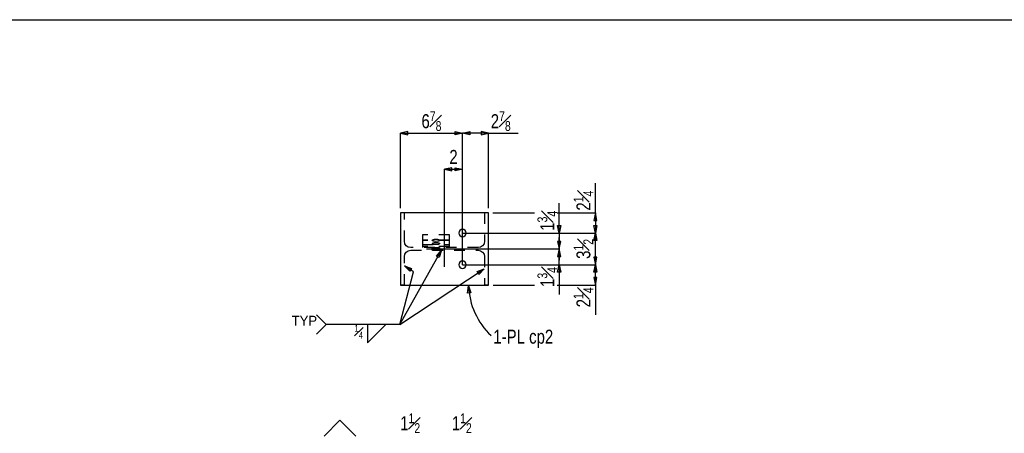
# Model space of a CAD drawing. Header units: inches. Extents: x -17.2 to 17.5, y -11.2 to 11.2.
# Tile 6 of 11: x -12.6 to -3.5, y 7.4 to 11.2. Entities that reach past the tile are written whole.
import ezdxf
from ezdxf.enums import TextEntityAlignment as Align

# ---------------------------------------------------------------- set-up
doc = ezdxf.new("R2010")
doc.units = ezdxf.units.IN
doc.header["$LTSCALE"] = 2.5
doc.header["$MEASUREMENT"] = 0
doc.linetypes.add('SDS2_5', pattern=[0.04, 0.02, -0.02])
doc.layers.add('Layer_0', color=7, linetype='Continuous')
doc.layers.add('Outline', color=7, linetype='Continuous')
doc.styles.add('MTextWidth', font='txt', dxfattribs={"width": 0.8, "height": 0.2})

msp = doc.modelspace()

# ---------------------------------------------------------------- linework, layer by layer
at = {"color": 1, "linetype": 'Continuous'}
for p, q in [((-8.9851, 10.2201), (-9.054, 10.2053)), ((-9.054, 9.5138), (-9.054, 10.2053)), ((-9.054, 10.2053), (-8.9851, 10.1905)), ((-9.054, 10.2053), (-8.481, 10.2053)), ((-8.9851, 10.1905), (-8.9851, 10.2201)), ((-8.5499, 10.1905), (-8.5499, 10.2201)), ((-8.5499, 10.2201), (-8.481, 10.2053)), ((-8.481, 10.2053), (-8.5499, 10.1905)), ((-8.481, 10.2053), (-8.4122, 10.2201)), ((-8.481, 9.872), (-8.481, 10.2053)), ((-8.2415, 10.2053), (-8.481, 10.2053)), ((-8.4122, 10.1905), (-8.481, 10.2053)), ((-8.481, 9.872), (-8.481, 10.2053)), ((-8.4122, 10.2201), (-8.4122, 10.1905)), ((-8.2415, 10.2053), (-8.3104, 10.2201)), ((-8.3104, 10.2201), (-8.3104, 10.1905)), ((-8.3104, 10.1905), (-8.2415, 10.2053)), ((-8.2415, 9.5138), (-8.2415, 10.2053)), ((-8.2415, 10.2053), (-7.9671, 10.2053)), ((-8.5788, 9.8867), (-8.6477, 9.872)), ((-8.6477, 8.9721), (-8.6477, 9.872)), ((-8.6477, 9.872), (-8.5788, 9.8572)), ((-8.6477, 9.872), (-8.481, 9.872)), ((-8.5788, 9.8572), (-8.5788, 9.8867)), ((-8.5499, 9.8572), (-8.5499, 9.8867)), ((-8.5499, 9.8867), (-8.481, 9.872)), ((-8.481, 9.872), (-8.5499, 9.8572)), ((-8.481, 8.993), (-8.481, 9.872)), ((-7.256, 9.4705), (-7.256, 9.7448)), ((-7.5893, 9.2846), (-7.5893, 9.559)), ((-8.2006, 9.4705), (-7.8185, 9.4705)), ((-7.6084, 9.4705), (-7.256, 9.4705)), ((-7.256, 9.4705), (-7.2708, 9.4016)), ((-7.2412, 9.4016), (-7.256, 9.4705)), ((-7.256, 9.4705), (-7.256, 9.2846)), ((-7.5893, 9.2846), (-7.6041, 9.3535)), ((-7.6041, 9.3535), (-7.5746, 9.3535)), ((-7.5746, 9.3535), (-7.5893, 9.2846)), ((-7.2708, 9.4016), (-7.2412, 9.4016)), ((-7.256, 9.2846), (-7.2708, 9.3535)), ((-7.2708, 9.3535), (-7.2412, 9.3535)), ((-7.2412, 9.3535), (-7.256, 9.2846)), ((-8.481, 9.2846), (-7.5893, 9.2846)), ((-7.5893, 9.2846), (-7.5893, 9.1388)), ((-7.5893, 9.2846), (-7.256, 9.2846)), ((-7.5893, 9.2846), (-7.256, 9.2846)), ((-7.2708, 9.2157), (-7.256, 9.2846)), ((-7.256, 8.993), (-7.256, 9.2846)), ((-7.256, 9.2846), (-7.2412, 9.2157)), ((-7.5746, 9.2077), (-7.6041, 9.2077)), ((-7.6041, 9.2077), (-7.5893, 9.1388)), ((-7.5893, 9.1388), (-7.5893, 9.2422)), ((-7.5893, 9.1388), (-7.5746, 9.2077)), ((-7.2412, 9.2157), (-7.2708, 9.2157)), ((-8.8144, 9.1388), (-7.5893, 9.1388)), ((-8.8144, 9.1388), (-7.5893, 9.1388)), ((-7.5893, 9.1388), (-7.6041, 9.0699)), ((-7.5893, 8.993), (-7.5893, 9.1388)), ((-7.5893, 9.1388), (-7.5893, 9.0355)), ((-7.5746, 9.0699), (-7.5893, 9.1388)), ((-8.481, 8.993), (-7.5893, 8.993)), ((-7.6041, 9.0699), (-7.5746, 9.0699)), ((-7.6041, 8.9241), (-7.5893, 8.993)), ((-7.5893, 8.993), (-7.5893, 8.7186)), ((-7.5893, 8.993), (-7.5746, 8.9241)), ((-7.5893, 8.993), (-7.256, 8.993)), ((-7.5893, 8.993), (-7.256, 8.993)), ((-7.2412, 9.0619), (-7.2708, 9.0619)), ((-7.2708, 9.0619), (-7.256, 8.993)), ((-7.2708, 8.9241), (-7.256, 8.993)), ((-7.256, 8.993), (-7.2412, 9.0619)), ((-7.256, 8.8055), (-7.256, 8.993)), ((-7.256, 8.993), (-7.2412, 8.9241)), ((-9.0603, 8.4425), (-8.933, 8.927)), ((-8.933, 8.927), (-9.0168, 8.9839)), ((-9.0168, 8.9839), (-9.0168, 8.9839)), ((-9.0168, 8.9839), (-8.9515, 8.9574)), ((-8.9681, 8.9329), (-9.0168, 8.9839)), ((-8.9515, 8.9574), (-8.9681, 8.9329)), ((-7.5746, 8.9241), (-7.6041, 8.9241)), ((-7.2412, 8.9241), (-7.2708, 8.9241)), ((-7.2412, 8.8744), (-7.2708, 8.8744)), ((-7.2708, 8.8744), (-7.256, 8.8055)), ((-7.256, 8.8055), (-7.2412, 8.8744)), ((-8.1998, 8.8055), (-7.8185, 8.8055)), ((-7.6084, 8.8055), (-7.256, 8.8055)), ((-7.256, 8.8055), (-7.256, 8.5311))]:
    msp.add_line(p, q, dxfattribs=at)
at = {"layer": 'Layer_0', "color": 2, "linetype": 'Continuous'}
for p, q in [((-17.25, 11.25), (17.25, 11.25)), ((-8.2415, 9.4721), (-9.054, 9.4721)), ((-9.054, 9.4721), (-9.054, 8.8055)), ((-8.2415, 8.8055), (-8.2415, 9.4721)), ((-9.054, 8.8055), (-8.2415, 8.8055))]:
    msp.add_line(p, q, dxfattribs=at)
at = {"layer": 'Layer_0', "color": 1, "linetype": 'SDS2_5'}
for p, q in [((-9.0169, 9.4705), (-9.0531, 9.4705)), ((-9.0531, 9.4705), (-9.0531, 8.8071)), ((-9.0169, 9.2084), (-9.0169, 9.4705)), ((-8.2423, 9.4705), (-8.2785, 9.4705)), ((-8.2785, 9.4705), (-8.2785, 9.2084)), ((-8.2423, 8.8071), (-8.2423, 9.4705)), ((-8.6008, 9.2677), (-8.8508, 9.2677)), ((-8.8508, 9.2677), (-8.8508, 9.1807)), ((-8.6008, 9.1807), (-8.6008, 9.2677)), ((-9.0125, 9.1864), (-9.0169, 9.2084)), ((-9, 9.1677), (-9.0125, 9.1864)), ((-8.6008, 9.2205), (-8.8508, 9.2205)), ((-8.6008, 9.2171), (-8.8508, 9.2171)), ((-8.8508, 9.1807), (-8.8508, 9.1509)), ((-8.8508, 9.1807), (-8.6008, 9.1807)), ((-8.7597, 9.2184), (-8.7571, 9.2223)), ((-8.7571, 9.2145), (-8.7597, 9.2184)), ((-8.7597, 9.1878), (-8.7571, 9.1916)), ((-8.7571, 9.1839), (-8.7597, 9.1878)), ((-8.7571, 9.2223), (-8.7498, 9.2255)), ((-8.7498, 9.2113), (-8.7571, 9.2145)), ((-8.7571, 9.1916), (-8.7498, 9.1949)), ((-8.7498, 9.1806), (-8.7571, 9.1839)), ((-8.7498, 9.2255), (-8.7388, 9.2277)), ((-8.7388, 9.2091), (-8.7498, 9.2113)), ((-8.7498, 9.1949), (-8.7388, 9.1971)), ((-8.7388, 9.1785), (-8.7498, 9.1806)), ((-8.7388, 9.2277), (-8.7258, 9.2285)), ((-8.7258, 9.2083), (-8.7388, 9.2091)), ((-8.7388, 9.1971), (-8.7258, 9.1979)), ((-8.7258, 9.1777), (-8.7388, 9.1785)), ((-8.7258, 9.2285), (-8.7129, 9.2277)), ((-8.7129, 9.2091), (-8.7258, 9.2083)), ((-8.7258, 9.1979), (-8.7129, 9.1971)), ((-8.7129, 9.1785), (-8.7258, 9.1777)), ((-8.7129, 9.2277), (-8.7019, 9.2255)), ((-8.7019, 9.2113), (-8.7129, 9.2091)), ((-8.7129, 9.1971), (-8.7019, 9.1949)), ((-8.7019, 9.1806), (-8.7129, 9.1785)), ((-8.7019, 9.2255), (-8.6946, 9.2223)), ((-8.6946, 9.2145), (-8.7019, 9.2113)), ((-8.7019, 9.1949), (-8.6946, 9.1916)), ((-8.6946, 9.1839), (-8.7019, 9.1806)), ((-8.6946, 9.2223), (-8.692, 9.2184)), ((-8.692, 9.2184), (-8.6946, 9.2145)), ((-8.6946, 9.1916), (-8.692, 9.1878)), ((-8.692, 9.1878), (-8.6946, 9.1839)), ((-8.6008, 9.1509), (-8.6008, 9.1807)), ((-8.2829, 9.1864), (-8.2954, 9.1677)), ((-8.2785, 9.2084), (-8.2829, 9.1864)), ((-9.0169, 9.0692), (-9.0125, 9.0912)), ((-9.0125, 9.0912), (-9, 9.1099)), ((-8.9814, 9.1553), (-9, 9.1677)), ((-9, 9.1099), (-8.9814, 9.1223)), ((-8.9594, 9.1509), (-8.9814, 9.1553)), ((-8.9814, 9.1223), (-8.9594, 9.1267)), ((-8.336, 9.1509), (-8.9594, 9.1509)), ((-8.9594, 9.1267), (-8.336, 9.1267)), ((-8.6008, 9.1602), (-8.8508, 9.1602)), ((-8.7597, 9.1263), (-8.7597, 9.1513)), ((-8.7597, 9.1513), (-8.7571, 9.1513)), ((-8.7571, 9.1263), (-8.7597, 9.1263)), ((-8.7571, 9.1263), (-8.7571, 9.1513)), ((-8.7571, 9.1513), (-8.7498, 9.1513)), ((-8.7498, 9.1263), (-8.7571, 9.1263)), ((-8.7498, 9.1263), (-8.7498, 9.1513)), ((-8.7498, 9.1513), (-8.7388, 9.1513)), ((-8.7388, 9.1263), (-8.7498, 9.1263)), ((-8.7388, 9.1263), (-8.7388, 9.1513)), ((-8.7388, 9.1513), (-8.7258, 9.1513)), ((-8.7258, 9.1263), (-8.7388, 9.1263)), ((-8.7258, 9.1513), (-8.7258, 9.1263)), ((-8.7258, 9.1513), (-8.7129, 9.1513)), ((-8.7129, 9.1263), (-8.7258, 9.1263)), ((-8.7129, 9.1513), (-8.7129, 9.1263)), ((-8.7129, 9.1513), (-8.7019, 9.1513)), ((-8.7019, 9.1263), (-8.7129, 9.1263)), ((-8.7019, 9.1513), (-8.7019, 9.1263)), ((-8.7019, 9.1513), (-8.6946, 9.1513)), ((-8.6946, 9.1263), (-8.7019, 9.1263)), ((-8.6946, 9.1513), (-8.6946, 9.1263)), ((-8.6946, 9.1513), (-8.692, 9.1513)), ((-8.692, 9.1263), (-8.6946, 9.1263)), ((-8.692, 9.1513), (-8.692, 9.1263)), ((-8.314, 9.1553), (-8.336, 9.1509)), ((-8.336, 9.1267), (-8.314, 9.1223)), ((-8.2954, 9.1677), (-8.314, 9.1553)), ((-8.314, 9.1223), (-8.2954, 9.1099)), ((-8.2954, 9.1099), (-8.2829, 9.0912)), ((-8.2829, 9.0912), (-8.2785, 9.0692)), ((-9.0169, 8.8071), (-9.0169, 9.0692)), ((-8.2785, 9.0692), (-8.2785, 8.8071)), ((-9.0531, 8.8071), (-9.0169, 8.8071)), ((-8.2785, 8.8071), (-8.2423, 8.8071))]:
    msp.add_line(p, q, dxfattribs=at)
at = {"layer": 'Layer_0', "color": 3, "linetype": 'Continuous'}
for points in [[(-8.4681, 9.2534), (-8.4571, 9.2607), (-8.4498, 9.2717), (-8.4472, 9.2846), (-8.4498, 9.2976), (-8.4571, 9.3086), (-8.4681, 9.3159), (-8.481, 9.3185), (-8.494, 9.3159), (-8.505, 9.3086), (-8.5123, 9.2976), (-8.5149, 9.2846), (-8.5123, 9.2717), (-8.505, 9.2607), (-8.494, 9.2534), (-8.481, 9.2508), (-8.4681, 9.2534)], [(-8.4681, 8.9617), (-8.4571, 8.969), (-8.4498, 8.98), (-8.4472, 8.993), (-8.4498, 9.0059), (-8.4571, 9.0169), (-8.4681, 9.0243), (-8.481, 9.0268), (-8.494, 9.0243), (-8.505, 9.0169), (-8.5123, 9.0059), (-8.5149, 8.993), (-8.5123, 8.98), (-8.505, 8.969), (-8.494, 8.9617), (-8.481, 8.9591), (-8.4681, 8.9617)]]:
    msp.add_lwpolyline(points, close=True, dxfattribs=at)
at = {"layer": 'Outline', "color": 1, "linetype": 'Continuous'}
for p, q in [((-9.0603, 8.4425), (-8.676, 9.1256)), ((-8.7226, 9.0728), (-8.676, 9.1256)), ((-8.676, 9.1256), (-8.6969, 9.0583)), ((-8.676, 9.1256), (-8.676, 9.1256)), ((-8.6969, 9.0583), (-8.7226, 9.0728)), ((-9.0603, 8.4425), (-8.2808, 8.9544)), ((-8.3465, 8.929), (-8.2808, 8.9544)), ((-8.3303, 8.9043), (-8.3465, 8.929)), ((-8.2808, 8.9544), (-8.3303, 8.9043)), ((-8.2808, 8.9544), (-8.2808, 8.9544)), ((-8.4345, 8.73), (-8.4256, 8.7999)), ((-8.4051, 8.7325), (-8.4345, 8.73)), ((-8.4256, 8.7999), (-8.4256, 8.7999)), ((-8.4256, 8.7999), (-8.4051, 8.7325)), ((-9.7377, 8.4425), (-9.8275, 8.5323)), ((-9.7377, 8.4425), (-9.8275, 8.3527)), ((-9.0603, 8.4425), (-9.7377, 8.4425)), ((-9.3566, 8.4425), (-9.3566, 8.2732)), ((-9.3566, 8.2732), (-9.1873, 8.4425)), ((-9.6112, 7.5597), (-9.757, 7.4138)), ((-9.4654, 7.4138), (-9.6112, 7.5597))]:
    msp.add_line(p, q, dxfattribs=at)
msp.add_arc((-7.7678, 8.821), 0.6581, 181.84333, 226.84333, dxfattribs=at)

# ---------------------------------------------------------------- texts
at = {"color": 2, "linetype": 'Continuous', "width": 0.8}
msp.add_text('2', height=0.129, dxfattribs=at).set_placement((-8.5644, 9.9216), align=Align.CENTER)
at = {"color": 2, "linetype": 'Continuous', "char_height": 0.129022, "style": 'MTextWidth'}
for s, insert, attachment_point in [('\\A1;6{\\H0.70x;\\S7#8;}', (-8.7675, 10.2251), 8), ('\\A1;2{\\H0.70x;\\S7#8;}', (-8.2206, 10.2251), 7), ('\\A1;1{\\H0.70x;\\S1#2;}', (-8.8717, 7.4426), 9), ('\\A1;1{\\H0.70x;\\S1#2;}', (-8.58, 7.4426), 7)]:
    msp.add_mtext(s, dxfattribs=dict(at, insert=insert, attachment_point=attachment_point))
at = {"color": 2, "linetype": 'Continuous', "char_height": 0.129022, "rotation": 90, "style": 'MTextWidth'}
for s, insert, attachment_point in [('\\A1;2{\\H0.70x;\\S1#4;}', (-7.2759, 9.4913), 7), ('\\A1;1{\\H0.70x;\\S3#4;}', (-7.6092, 9.3055), 7), ('\\A1;3{\\H0.70x;\\S1#2;}', (-7.2759, 9.1388), 8), ('\\A1;1{\\H0.70x;\\S3#4;}', (-7.6092, 8.9721), 9), ('\\A1;2{\\H0.70x;\\S1#4;}', (-7.2759, 8.7846), 9)]:
    msp.add_mtext(s, dxfattribs=dict(at, insert=insert, attachment_point=attachment_point))
at = {"layer": 'Outline', "color": 1, "linetype": 'Continuous'}
msp.add_text('TYP', height=0.09032, dxfattribs=at).set_placement((-9.8223, 8.4773), align=Align.MIDDLE_RIGHT)
at = {"layer": 'Outline', "color": 2, "linetype": 'Continuous', "width": 0.8}
msp.add_text('1-PL cp2', height=0.12902, dxfattribs=at).set_placement((-8.1971, 8.2656))
at = {"layer": 'Outline', "color": 1, "linetype": 'Continuous', "insert": (-9.399, 8.4395), "char_height": 0.090316, "attachment_point": 3, "style": 'MTextWidth'}
msp.add_mtext('\\A1;{\\H0.70x;\\S1#4;}', dxfattribs=at)

doc.saveas('drawing.dxf')
